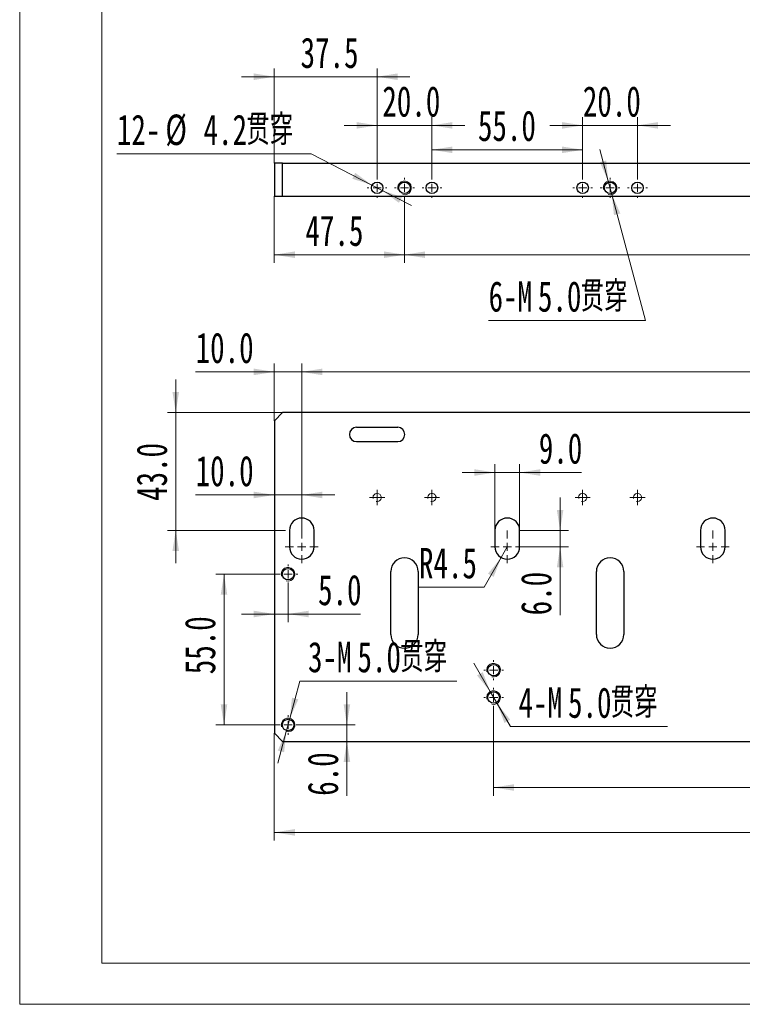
# Model space of a CAD drawing. Header units: millimetres. Extents: x 0 to 297, y 0 to 210.
# Tile 1 of 5: x 0 to 88, y 0 to 120. Entities that reach past the tile are written whole.
import ezdxf

# ---------------------------------------------------------------- set-up
doc = ezdxf.new("R2010")
doc.units = ezdxf.units.MM
doc.styles.add('SLDTEXTSTYLE0', font='TXT', dxfattribs={"width": 0.7, "bigfont": 'bigfont'})
doc.styles.add('SLDTEXTSTYLE1', font='TXT', dxfattribs={"width": 0.7})
doc.dimstyles.new('SLDDIMSTYLE0', dxfattribs={"dimtxt": 3.950146, "dimasz": 2.5, "dimexe": 0, "dimexo": 0.0625, "dimgap": 0.987537, "dimtad": 2, "dimdec": 1, "dimlfac": 3, "dimrnd": 1e-09, "dimzin": 4, "dimdsep": 46, "dimtxsty": 'SLDTEXTSTYLE1', "dimsah": 1, "dimcen": 0.09, "dimadec": 0, "dimazin": 1, "dimtfac": 1, "dimtofl": 0, "dimtmove": 0, "dimatfit": 3, "dimfxl": 0, "dimfrac": 2, "dimtolj": 1, "dimtzin": 12, "dimarcsym": 0})
doc.dimstyles.new('SLDDIMSTYLE1', dxfattribs={"dimtxt": 3.950146, "dimasz": 2.5, "dimexe": 0, "dimexo": 0.0625, "dimgap": 0.987537, "dimtad": 2, "dimdec": 1, "dimlfac": 3, "dimrnd": 1e-09, "dimzin": 12, "dimdsep": 46, "dimtxsty": 'SLDTEXTSTYLE1', "dimsah": 1, "dimcen": 0.09, "dimadec": 0, "dimazin": 3, "dimtfac": 1, "dimtofl": 0, "dimtmove": 0, "dimatfit": 3, "dimfxl": 0, "dimfrac": 2, "dimtolj": 1, "dimtzin": 12, "dimarcsym": 0})
doc.dimstyles.new('SLDDIMSTYLE2', dxfattribs={"dimtxt": 3.950146, "dimasz": 2.5, "dimexe": 0, "dimexo": 0.0625, "dimgap": 0.987537, "dimtad": 2, "dimdec": 1, "dimlfac": 3, "dimrnd": 1e-09, "dimzin": 4, "dimdsep": 46, "dimtxsty": 'SLDTEXTSTYLE1', "dimsah": 1, "dimcen": 0.09, "dimadec": 0, "dimazin": 1, "dimtfac": 1, "dimtmove": 0, "dimatfit": 0, "dimfxl": 0, "dimfrac": 2, "dimtolj": 1, "dimtzin": 12, "dimarcsym": 0})
doc.dimstyles.new('SLDDIMSTYLE5', dxfattribs={"dimtxt": 3.950146, "dimasz": 2.5, "dimexe": 0, "dimexo": 0.0625, "dimgap": 0.987537, "dimtad": 2, "dimdec": 1, "dimlfac": 3, "dimrnd": 1e-09, "dimzin": 12, "dimdsep": 46, "dimtxsty": 'SLDTEXTSTYLE1', "dimsah": 1, "dimcen": 0.09, "dimadec": 0, "dimazin": 3, "dimtfac": 1, "dimtmove": 0, "dimatfit": 0, "dimfxl": 0, "dimfrac": 2, "dimtolj": 1, "dimtzin": 12, "dimarcsym": 0})
doc.dimstyles.new('SLDDIMSTYLE7', dxfattribs={"dimtxt": 3.950146, "dimasz": 2.5, "dimexe": 0, "dimexo": 0.0625, "dimgap": 0.987537, "dimtad": 0, "dimtih": 1, "dimtoh": 1, "dimdec": 1, "dimlfac": 3, "dimrnd": 1e-09, "dimzin": 12, "dimdsep": 46, "dimtxsty": 'SLDTEXTSTYLE1', "dimsah": 1, "dimcen": 0, "dimadec": 0, "dimazin": 3, "dimtfac": 1, "dimtmove": 0, "dimatfit": 3, "dimfxl": 0, "dimfrac": 2, "dimtolj": 1, "dimtzin": 12, "dimarcsym": 0})
doc.dimstyles.new('SLDDIMSTYLE8', dxfattribs={"dimtxt": 3.950146, "dimasz": 2.5, "dimexe": 0, "dimexo": 0.0625, "dimgap": 0.987537, "dimtad": 0, "dimtih": 1, "dimtoh": 1, "dimdec": 1, "dimlfac": 3, "dimrnd": 1e-09, "dimzin": 4, "dimdsep": 46, "dimtxsty": 'SLDTEXTSTYLE1', "dimsah": 1, "dimcen": 0, "dimadec": 0, "dimazin": 1, "dimtfac": 1, "dimtmove": 0, "dimatfit": 3, "dimfxl": 0, "dimfrac": 2, "dimtolj": 1, "dimtzin": 12, "dimarcsym": 0})
doc.dimstyles.new('SLDDIMSTYLE9', dxfattribs={"dimtxt": 3.950146, "dimasz": 2.5, "dimexe": 0, "dimexo": 0.0625, "dimgap": 0.987537, "dimtad": 0, "dimtih": 1, "dimtoh": 1, "dimdec": 1, "dimlfac": 3, "dimrnd": 1e-09, "dimzin": 12, "dimdsep": 46, "dimtxsty": 'SLDTEXTSTYLE1', "dimsah": 1, "dimcen": 0, "dimadec": 0, "dimazin": 3, "dimtfac": 1, "dimtofl": 0, "dimtmove": 0, "dimatfit": 3, "dimfxl": 0, "dimfrac": 2, "dimtolj": 1, "dimtzin": 12, "dimarcsym": 0})

# ---------------------------------------------------------------- blocks, each defined once
blk = doc.blocks.new('_D_33')
at = {"color": 7, "linetype": 'Continuous', "lineweight": 0}
for p, q in [((30.97, 98.3), (30.97, 90.17)), ((46.81, 98.1), (46.81, 90.17)), ((46.81, 91.17), (30.97, 91.17))]:
    blk.add_line(p, q, dxfattribs=at)
at = {"color": 7, "linetype": 'Continuous', "lineweight": 18}
for points in [[(30.97, 91.17), (33.47, 90.77), (33.47, 91.57)], [(46.81, 91.17), (44.31, 91.57), (44.31, 90.77)]]:
    blk.add_solid(points, dxfattribs=at)
at = {"color": 7, "linetype": 'Continuous', "lineweight": 18, "insert": (34.75, 95.95), "char_height": 3.704, "attachment_point": 1, "style": 'SLDTEXTSTYLE1'}
blk.add_mtext('47.5', dxfattribs=at)
blk = doc.blocks.new('_D_34')
at = {"color": 7, "linetype": 'Continuous', "lineweight": 0}
for p, q in [((46.81, 98.1), (46.81, 90.17)), ((171.81, 98.1), (171.81, 90.17)), ((46.81, 91.17), (171.81, 91.17))]:
    blk.add_line(p, q, dxfattribs=at)
at = {"color": 7, "linetype": 'Continuous', "lineweight": 18}
for points in [[(46.81, 91.17), (49.31, 90.77), (49.31, 91.57)], [(171.81, 91.17), (169.31, 91.57), (169.31, 90.77)]]:
    blk.add_solid(points, dxfattribs=at)
at = {"color": 7, "linetype": 'Continuous', "lineweight": 18, "char_height": 3.704, "attachment_point": 1, "style": 'SLDTEXTSTYLE1'}
for s, insert in [('5X75=', (89.57, 95.95)), ('375.0', (98.93, 95.95))]:
    blk.add_mtext(s, dxfattribs=dict(at, insert=insert))
blk = doc.blocks.new('_D_35')
at = {"color": 7, "linetype": 'Continuous', "lineweight": 0}
for p, q in [((43.47, 100.5), (43.47, 107.9)), ((50.14, 100.5), (50.14, 107.9)), ((43.47, 106.9), (39.47, 106.9)), ((43.47, 106.9), (50.14, 106.9)), ((50.14, 106.9), (54.14, 106.9))]:
    blk.add_line(p, q, dxfattribs=at)
at = {"color": 7, "linetype": 'Continuous', "lineweight": 18}
for points in [[(43.47, 106.9), (40.97, 107.3), (40.97, 106.5)], [(50.14, 106.9), (52.64, 106.5), (52.64, 107.3)]]:
    blk.add_solid(points, dxfattribs=at)
at = {"color": 7, "linetype": 'Continuous', "lineweight": 18, "insert": (44.11, 111.67), "char_height": 3.704, "attachment_point": 1, "style": 'SLDTEXTSTYLE1'}
blk.add_mtext('20.0', dxfattribs=at)
blk = doc.blocks.new('_D_36')
at = {"color": 7, "linetype": 'Continuous', "lineweight": 0}
for p, q in [((68.47, 100.5), (68.47, 107.9)), ((75.14, 100.5), (75.14, 107.9)), ((68.47, 106.9), (64.47, 106.9)), ((68.47, 106.9), (75.14, 106.9)), ((75.14, 106.9), (79.14, 106.9))]:
    blk.add_line(p, q, dxfattribs=at)
at = {"color": 7, "linetype": 'Continuous', "lineweight": 18}
for points in [[(68.47, 106.9), (65.97, 107.3), (65.97, 106.5)], [(75.14, 106.9), (77.64, 106.5), (77.64, 107.3)]]:
    blk.add_solid(points, dxfattribs=at)
at = {"color": 7, "linetype": 'Continuous', "lineweight": 18, "insert": (68.49, 111.67), "char_height": 3.704, "attachment_point": 1, "style": 'SLDTEXTSTYLE1'}
blk.add_mtext('20.0', dxfattribs=at)
blk = doc.blocks.new('_D_41')
at = {"color": 7, "linetype": 'Continuous', "lineweight": 0}
for p, q in [((30.97, 102.3), (30.97, 113.82)), ((43.47, 100.5), (43.47, 113.82)), ((30.97, 112.82), (26.97, 112.82)), ((43.47, 112.82), (30.97, 112.82)), ((43.47, 112.82), (47.47, 112.82))]:
    blk.add_line(p, q, dxfattribs=at)
at = {"color": 7, "linetype": 'Continuous', "lineweight": 18}
for points in [[(30.97, 112.82), (28.47, 113.22), (28.47, 112.42)], [(43.47, 112.82), (45.97, 112.42), (45.97, 113.22)]]:
    blk.add_solid(points, dxfattribs=at)
at = {"color": 7, "linetype": 'Continuous', "lineweight": 18, "insert": (34.16, 117.59), "char_height": 3.704, "attachment_point": 1, "style": 'SLDTEXTSTYLE1'}
blk.add_mtext('37.5', dxfattribs=at)
blk = doc.blocks.new('_D_42')
at = {"color": 7, "linetype": 'Continuous', "lineweight": 0}
for p, q in [((50.14, 100.5), (50.14, 104.93)), ((68.47, 100.5), (68.47, 104.93)), ((50.14, 103.93), (68.47, 103.93))]:
    blk.add_line(p, q, dxfattribs=at)
at = {"color": 7, "linetype": 'Continuous', "lineweight": 18}
for points in [[(50.14, 103.93), (52.64, 103.53), (52.64, 104.33)], [(68.47, 103.93), (65.97, 104.33), (65.97, 103.53)]]:
    blk.add_solid(points, dxfattribs=at)
at = {"color": 7, "linetype": 'Continuous', "lineweight": 18, "insert": (55.73, 108.71), "char_height": 3.704, "attachment_point": 1, "style": 'SLDTEXTSTYLE1'}
blk.add_mtext('55.0', dxfattribs=at)
blk = doc.blocks.new('_D_43')
at = {"color": 7, "linetype": 'Continuous', "lineweight": 0}
for p, q in [((35.46, 103.45), (11.82, 103.45)), ((42.85, 99.63), (35.46, 103.45)), ((44.1, 98.98), (42.85, 99.63)), ((44.1, 98.98), (47.65, 97.15))]:
    blk.add_line(p, q, dxfattribs=at)
at = {"color": 7, "linetype": 'Continuous', "lineweight": 18}
for points in [[(42.85, 99.63), (40.81, 101.13), (40.45, 100.42)], [(44.1, 98.98), (46.13, 97.48), (46.5, 98.19)]]:
    blk.add_solid(points, dxfattribs=at)
at = {"color": 7, "linetype": 'Continuous', "lineweight": 18, "char_height": 3.704, "attachment_point": 1}
for s, insert, style in [('12-', (11.82, 108.22), 'SLDTEXTSTYLE1'), ('%%c', (17.72, 108.22), 'SLDTEXTSTYLE1'), ('4.2', (22.36, 108.22), 'SLDTEXTSTYLE1'), ('贯穿', (27.55, 108.22), 'SLDTEXTSTYLE0')]:
    blk.add_mtext(s, dxfattribs=dict(at, insert=insert, style=style))
blk = doc.blocks.new('_D_44')
at = {"color": 7, "linetype": 'Continuous', "lineweight": 0}
for p, q in [((71.59, 100.11), (70.56, 103.97)), ((71.59, 100.11), (72.02, 98.5)), ((72.02, 98.5), (76.13, 83.18)), ((76.13, 83.18), (57.03, 83.18))]:
    blk.add_line(p, q, dxfattribs=at)
at = {"color": 7, "linetype": 'Continuous', "lineweight": 18}
for points in [[(71.59, 100.11), (71.33, 102.63), (70.56, 102.42)], [(72.02, 98.5), (72.28, 95.98), (73.06, 96.19)]]:
    blk.add_solid(points, dxfattribs=at)
at = {"color": 7, "linetype": 'Continuous', "lineweight": 18, "char_height": 3.704, "attachment_point": 1}
for s, insert, style in [('6-M', (57.03, 87.95), 'SLDTEXTSTYLE1'), ('5.0', (63.03, 87.95), 'SLDTEXTSTYLE1'), ('贯穿', (68.22, 87.95), 'SLDTEXTSTYLE0')]:
    blk.add_mtext(s, dxfattribs=dict(at, insert=insert, style=style))
blk = doc.blocks.new('SW_CENTERMARKSYMBOL_31')
at = {"color": 0, "linetype": 'Continuous', "lineweight": 18}
for p, q in [((0, 1), (0, 1.2)), ((-1, 0), (-1.2, 0)), ((0, 0), (-0.5, 0)), ((0, 0), (0, 0.5)), ((0, 0), (0, -0.5)), ((0, 0), (0.5, 0)), ((1, 0), (1.2, 0)), ((0, -1), (0, -1.2))]:
    blk.add_line(p, q, dxfattribs=at)
blk = doc.blocks.new('SW_CENTERMARKSYMBOL_32')
at = {"color": 0, "linetype": 'Continuous', "lineweight": 18}
for p, q in [((0, 1), (0, 1.2)), ((-1, 0), (-1.2, 0)), ((0, 0), (-0.5, 0)), ((0, 0), (0, 0.5)), ((0, 0), (0, -0.5)), ((0, 0), (0.5, 0)), ((1, 0), (1.2, 0)), ((0, -1), (0, -1.2))]:
    blk.add_line(p, q, dxfattribs=at)
blk = doc.blocks.new('SW_CENTERMARKSYMBOL_36')
at = {"color": 0, "linetype": 'Continuous', "lineweight": 18}
for p, q in [((0, 1), (0, 1.2)), ((-1, 0), (-1.2, 0)), ((0, 0), (-0.5, 0)), ((0, 0), (0, 0.5)), ((0, 0), (0, -0.5)), ((0, 0), (0.5, 0)), ((1, 0), (1.2, 0)), ((0, -1), (0, -1.2))]:
    blk.add_line(p, q, dxfattribs=at)
blk = doc.blocks.new('SW_CENTERMARKSYMBOL_37')
at = {"color": 0, "linetype": 'Continuous', "lineweight": 18}
for p, q in [((0, 1), (0, 1.2)), ((-1, 0), (-1.2, 0)), ((0, 0), (-0.5, 0)), ((0, 0), (0, 0.5)), ((0, 0), (0, -0.5)), ((0, 0), (0.5, 0)), ((1, 0), (1.2, 0)), ((0, -1), (0, -1.2))]:
    blk.add_line(p, q, dxfattribs=at)
blk = doc.blocks.new('SW_CENTERMARKSYMBOL_40')
at = {"color": 0, "linetype": 'Continuous', "lineweight": 18}
for p, q in [((0, 1), (0, 1.2)), ((-1, 0), (-1.2, 0)), ((0, 0), (-0.5, 0)), ((0, 0), (0, 0.5)), ((0, 0), (0, -0.5)), ((0, 0), (0.5, 0)), ((1, 0), (1.2, 0)), ((0, -1), (0, -1.2))]:
    blk.add_line(p, q, dxfattribs=at)
blk = doc.blocks.new('SW_CENTERMARKSYMBOL_41')
at = {"color": 0, "linetype": 'Continuous', "lineweight": 18}
for p, q in [((0, 1), (0, 1.2)), ((-1, 0), (-1.2, 0)), ((0, 0), (-0.5, 0)), ((0, 0), (0, 0.5)), ((0, 0), (0, -0.5)), ((0, 0), (0.5, 0)), ((1, 0), (1.2, 0)), ((0, -1), (0, -1.2))]:
    blk.add_line(p, q, dxfattribs=at)
blk = doc.blocks.new('_D_46')
at = {"color": 7, "linetype": 'Continuous', "lineweight": 0}
for p, q in [((30.97, 32.98), (30.97, 19.91)), ((180.97, 32.98), (180.97, 19.91)), ((30.97, 20.91), (180.97, 20.91))]:
    blk.add_line(p, q, dxfattribs=at)
at = {"color": 7, "linetype": 'Continuous', "lineweight": 18}
for points in [[(30.97, 20.91), (33.47, 20.51), (33.47, 21.31)], [(180.97, 20.91), (178.47, 21.31), (178.47, 20.51)]]:
    blk.add_solid(points, dxfattribs=at)
at = {"color": 7, "linetype": 'Continuous', "lineweight": 18, "insert": (100.4, 25.68), "char_height": 3.704, "attachment_point": 1, "style": 'SLDTEXTSTYLE1'}
blk.add_mtext('450.0', dxfattribs=at)
blk = doc.blocks.new('_D_47')
at = {"color": 7, "linetype": 'Continuous', "lineweight": 0}
for p, q in [((57.64, 36.11), (57.64, 25.37)), ((159.31, 36.11), (159.31, 25.37)), ((57.64, 26.37), (159.31, 26.37))]:
    blk.add_line(p, q, dxfattribs=at)
at = {"color": 7, "linetype": 'Continuous', "lineweight": 18}
for points in [[(57.64, 26.37), (60.14, 25.97), (60.14, 26.77)], [(159.31, 26.37), (156.81, 26.77), (156.81, 25.97)]]:
    blk.add_solid(points, dxfattribs=at)
at = {"color": 7, "linetype": 'Continuous', "lineweight": 18, "insert": (100.4, 31.14), "char_height": 3.704, "attachment_point": 1, "style": 'SLDTEXTSTYLE1'}
blk.add_mtext('305.0', dxfattribs=at)
blk = doc.blocks.new('_D_56')
at = {"color": 7, "linetype": 'Continuous', "lineweight": 0}
for p, q in [((39.8, 33.98), (39.8, 37.98)), ((33.84, 33.98), (40.8, 33.98)), ((39.8, 33.98), (39.8, 31.98)), ((39.8, 31.98), (39.8, 25.36))]:
    blk.add_line(p, q, dxfattribs=at)
at = {"color": 7, "linetype": 'Continuous', "lineweight": 18}
for points in [[(39.8, 33.98), (40.2, 36.48), (39.4, 36.48)], [(39.8, 31.98), (39.4, 29.48), (40.2, 29.48)]]:
    blk.add_solid(points, dxfattribs=at)
at = {"color": 7, "linetype": 'Continuous', "lineweight": 18, "insert": (35.02, 25.36), "char_height": 3.704, "attachment_point": 1, "rotation": 90, "style": 'SLDTEXTSTYLE1'}
blk.add_mtext('6.0', dxfattribs=at)
blk = doc.blocks.new('_D_57')
at = {"color": 7, "linetype": 'Continuous', "lineweight": 0}
for p, q in [((31.44, 52.31), (23.85, 52.31)), ((24.85, 33.98), (24.85, 52.31)), ((31.44, 33.98), (23.85, 33.98))]:
    blk.add_line(p, q, dxfattribs=at)
at = {"color": 7, "linetype": 'Continuous', "lineweight": 18}
for points in [[(24.85, 52.31), (24.45, 49.81), (25.25, 49.81)], [(24.85, 33.98), (25.25, 36.48), (24.45, 36.48)]]:
    blk.add_solid(points, dxfattribs=at)
at = {"color": 7, "linetype": 'Continuous', "lineweight": 18, "insert": (20.08, 40.14), "char_height": 3.704, "attachment_point": 1, "rotation": 90, "style": 'SLDTEXTSTYLE1'}
blk.add_mtext('55.0', dxfattribs=at)
blk = doc.blocks.new('_D_58')
at = {"color": 7, "linetype": 'Continuous', "lineweight": 0}
for p, q in [((32.86, 34.78), (34.07, 39.32)), ((34.07, 39.32), (53.17, 39.32)), ((32.42, 33.17), (32.86, 34.78)), ((32.42, 33.17), (31.39, 29.31))]:
    blk.add_line(p, q, dxfattribs=at)
at = {"color": 7, "linetype": 'Continuous', "lineweight": 18}
for points in [[(32.86, 34.78), (33.89, 37.09), (33.12, 37.3)], [(32.42, 33.17), (31.39, 30.86), (32.16, 30.65)]]:
    blk.add_solid(points, dxfattribs=at)
at = {"color": 7, "linetype": 'Continuous', "lineweight": 18, "char_height": 3.704, "attachment_point": 1}
for s, insert, style in [('贯穿', (46.27, 44.09), 'SLDTEXTSTYLE0'), ('3-M', (35.07, 44.09), 'SLDTEXTSTYLE1'), ('5.0', (41.08, 44.09), 'SLDTEXTSTYLE1')]:
    blk.add_mtext(s, dxfattribs=dict(at, insert=insert, style=style))
blk = doc.blocks.new('_D_59')
at = {"color": 7, "linetype": 'Continuous', "lineweight": 0}
for p, q in [((57.22, 38.03), (55.22, 41.49)), ((57.22, 38.03), (58.06, 36.59)), ((58.06, 36.59), (59.68, 33.78)), ((59.68, 33.78), (78.78, 33.78))]:
    blk.add_line(p, q, dxfattribs=at)
at = {"color": 7, "linetype": 'Continuous', "lineweight": 18}
for points in [[(57.22, 38.03), (56.32, 40.4), (55.63, 40)], [(58.06, 36.59), (58.96, 34.22), (59.65, 34.62)]]:
    blk.add_solid(points, dxfattribs=at)
at = {"color": 7, "linetype": 'Continuous', "lineweight": 18, "char_height": 3.704, "attachment_point": 1}
for s, insert, style in [('4-M', (60.68, 38.55), 'SLDTEXTSTYLE1'), ('5.0', (66.69, 38.55), 'SLDTEXTSTYLE1'), ('贯穿', (71.87, 38.55), 'SLDTEXTSTYLE0')]:
    blk.add_mtext(s, dxfattribs=dict(at, insert=insert, style=style))
blk = doc.blocks.new('_D_60')
at = {"color": 7, "linetype": 'Continuous', "lineweight": 0}
for p, q in [((32.64, 51.11), (32.64, 46.47)), ((30.97, 47.47), (26.97, 47.47)), ((32.64, 47.47), (30.97, 47.47)), ((32.64, 47.47), (41.47, 47.47))]:
    blk.add_line(p, q, dxfattribs=at)
at = {"color": 7, "linetype": 'Continuous', "lineweight": 18}
for points in [[(30.97, 47.47), (28.47, 47.87), (28.47, 47.07)], [(32.64, 47.47), (35.14, 47.07), (35.14, 47.87)]]:
    blk.add_solid(points, dxfattribs=at)
at = {"color": 7, "linetype": 'Continuous', "lineweight": 18, "insert": (36.29, 52.25), "char_height": 3.704, "attachment_point": 1, "style": 'SLDTEXTSTYLE1'}
blk.add_mtext('5.0', dxfattribs=at)
blk = doc.blocks.new('_D_61')
at = {"color": 7, "linetype": 'Continuous', "lineweight": 0}
for p, q in [((34.31, 59.64), (34.31, 62.95)), ((30.97, 61.95), (21.4, 61.95)), ((34.31, 61.95), (30.97, 61.95)), ((34.31, 61.95), (38.31, 61.95))]:
    blk.add_line(p, q, dxfattribs=at)
at = {"color": 7, "linetype": 'Continuous', "lineweight": 18}
for points in [[(30.97, 61.95), (28.47, 62.35), (28.47, 61.55)], [(34.31, 61.95), (36.81, 61.55), (36.81, 62.35)]]:
    blk.add_solid(points, dxfattribs=at)
at = {"color": 7, "linetype": 'Continuous', "lineweight": 18, "insert": (21.4, 66.72), "char_height": 3.704, "attachment_point": 1, "style": 'SLDTEXTSTYLE1'}
blk.add_mtext('10.0', dxfattribs=at)
blk = doc.blocks.new('_D_62')
at = {"color": 7, "linetype": 'Continuous', "lineweight": 0}
for p, q in [((34.31, 59.64), (34.31, 77.92)), ((159.31, 59.64), (159.31, 77.92)), ((34.31, 76.92), (159.31, 76.92))]:
    blk.add_line(p, q, dxfattribs=at)
at = {"color": 7, "linetype": 'Continuous', "lineweight": 18}
for points in [[(34.31, 76.92), (36.81, 76.52), (36.81, 77.32)], [(159.31, 76.92), (156.81, 77.32), (156.81, 76.52)]]:
    blk.add_solid(points, dxfattribs=at)
at = {"color": 7, "linetype": 'Continuous', "lineweight": 18, "char_height": 3.704, "attachment_point": 1, "style": 'SLDTEXTSTYLE1'}
for s, insert in [('5x75=', (97.5, 81.7)), ('375.0', (106.86, 81.7))]:
    blk.add_mtext(s, dxfattribs=dict(at, insert=insert))
blk = doc.blocks.new('_D_63')
at = {"color": 7, "linetype": 'Continuous', "lineweight": 0}
for p, q in [((30.97, 70.98), (30.97, 77.92)), ((34.31, 57.64), (34.31, 77.92)), ((30.97, 76.92), (21.4, 76.92)), ((30.97, 76.92), (34.31, 76.92)), ((34.31, 76.92), (38.31, 76.92))]:
    blk.add_line(p, q, dxfattribs=at)
at = {"color": 7, "linetype": 'Continuous', "lineweight": 18}
for points in [[(30.97, 76.92), (28.47, 77.32), (28.47, 76.52)], [(34.31, 76.92), (36.81, 76.52), (36.81, 77.32)]]:
    blk.add_solid(points, dxfattribs=at)
at = {"color": 7, "linetype": 'Continuous', "lineweight": 18, "insert": (21.4, 81.7), "char_height": 3.704, "attachment_point": 1, "style": 'SLDTEXTSTYLE1'}
blk.add_mtext('10.0', dxfattribs=at)
blk = doc.blocks.new('_D_64')
at = {"color": 7, "linetype": 'Continuous', "lineweight": 0}
for p, q in [((57.81, 64.68), (53.81, 64.68)), ((57.81, 57.64), (57.81, 65.68)), ((57.81, 64.68), (60.81, 64.68)), ((60.81, 57.64), (60.81, 65.68)), ((60.81, 64.68), (68.33, 64.68))]:
    blk.add_line(p, q, dxfattribs=at)
at = {"color": 7, "linetype": 'Continuous', "lineweight": 18}
for points in [[(57.81, 64.68), (55.31, 65.08), (55.31, 64.28)], [(60.81, 64.68), (63.31, 64.28), (63.31, 65.08)]]:
    blk.add_solid(points, dxfattribs=at)
at = {"color": 7, "linetype": 'Continuous', "lineweight": 18, "insert": (63.14, 69.46), "char_height": 3.704, "attachment_point": 1, "style": 'SLDTEXTSTYLE1'}
blk.add_mtext('9.0', dxfattribs=at)
blk = doc.blocks.new('_D_65')
at = {"color": 7, "linetype": 'Continuous', "lineweight": 0}
for p, q in [((65.73, 57.64), (65.73, 61.64)), ((60.81, 57.64), (66.73, 57.64)), ((65.73, 55.64), (65.73, 57.64)), ((60.81, 55.64), (66.73, 55.64)), ((65.73, 55.64), (65.73, 47.31))]:
    blk.add_line(p, q, dxfattribs=at)
at = {"color": 7, "linetype": 'Continuous', "lineweight": 18}
for points in [[(65.73, 57.64), (66.13, 60.14), (65.33, 60.14)], [(65.73, 55.64), (65.33, 53.14), (66.13, 53.14)]]:
    blk.add_solid(points, dxfattribs=at)
at = {"color": 7, "linetype": 'Continuous', "lineweight": 18, "insert": (60.96, 47.31), "char_height": 3.704, "attachment_point": 1, "rotation": 90, "style": 'SLDTEXTSTYLE1'}
blk.add_mtext('6.0', dxfattribs=at)
blk = doc.blocks.new('_D_66')
at = {"color": 7, "linetype": 'Continuous', "lineweight": 0}
for p, q in [((18.98, 71.98), (18.98, 75.98)), ((31.97, 71.98), (17.98, 71.98)), ((18.98, 71.98), (18.98, 57.64)), ((32.31, 57.64), (17.98, 57.64)), ((18.98, 57.64), (18.98, 53.64))]:
    blk.add_line(p, q, dxfattribs=at)
at = {"color": 7, "linetype": 'Continuous', "lineweight": 18}
for points in [[(18.98, 71.98), (19.38, 74.48), (18.58, 74.48)], [(18.98, 57.64), (18.58, 55.14), (19.38, 55.14)]]:
    blk.add_solid(points, dxfattribs=at)
at = {"color": 7, "linetype": 'Continuous', "lineweight": 18, "insert": (14.21, 61.22), "char_height": 3.704, "attachment_point": 1, "rotation": 90, "style": 'SLDTEXTSTYLE1'}
blk.add_mtext('43.0', dxfattribs=at)
blk = doc.blocks.new('_D_67')
at = {"color": 7, "linetype": 'Continuous', "lineweight": 0}
for p, q in [((59.31, 55.64), (58.56, 54.34)), ((58.56, 54.34), (56.48, 50.74)), ((56.48, 50.74), (48.56, 50.74))]:
    blk.add_line(p, q, dxfattribs=at)
at = {"color": 7, "linetype": 'Continuous', "lineweight": 18}
blk.add_solid([(58.56, 54.34), (56.96, 52.38), (57.65, 51.98)], dxfattribs=at)
at = {"color": 7, "linetype": 'Continuous', "lineweight": 18, "insert": (48.56, 55.51), "char_height": 3.704, "attachment_point": 1, "style": 'SLDTEXTSTYLE1'}
blk.add_mtext('R4.5', dxfattribs=at)
blk = doc.blocks.new('SW_CENTERMARKSYMBOL_46')
at = {"color": 0, "linetype": 'Continuous', "lineweight": 18}
for p, q in [((-0.5, 0), (-0.92, 0)), ((0, 0), (-0.5, 0)), ((0, 0.5), (0, 0.92)), ((0, 0), (0, 0.5)), ((0, 0), (0, -0.5)), ((0, 0), (0.5, 0)), ((0.5, 0), (0.92, 0)), ((0, -0.5), (0, -0.92))]:
    blk.add_line(p, q, dxfattribs=at)
blk = doc.blocks.new('SW_CENTERMARKSYMBOL_47')
at = {"color": 0, "linetype": 'Continuous', "lineweight": 18}
for p, q in [((-0.5, 0), (-0.92, 0)), ((0, 0), (-0.5, 0)), ((0, 0.5), (0, 0.92)), ((0, 0), (0, 0.5)), ((0, 0), (0, -0.5)), ((0, 0), (0.5, 0)), ((0.5, 0), (0.92, 0)), ((0, -0.5), (0, -0.92))]:
    blk.add_line(p, q, dxfattribs=at)
blk = doc.blocks.new('SW_CENTERMARKSYMBOL_50')
at = {"color": 0, "linetype": 'Continuous', "lineweight": 18}
for p, q in [((-0.5, 0), (-0.92, 0)), ((0, 0), (-0.5, 0)), ((0, 0.5), (0, 0.92)), ((0, 0), (0, 0.5)), ((0, 0), (0, -0.5)), ((0, 0), (0.5, 0)), ((0.5, 0), (0.92, 0)), ((0, -0.5), (0, -0.92))]:
    blk.add_line(p, q, dxfattribs=at)
blk = doc.blocks.new('SW_CENTERMARKSYMBOL_51')
at = {"color": 0, "linetype": 'Continuous', "lineweight": 18}
for p, q in [((-0.5, 0), (-0.92, 0)), ((0, 0), (-0.5, 0)), ((0, 0.5), (0, 0.92)), ((0, 0), (0, 0.5)), ((0, 0), (0, -0.5)), ((0, 0), (0.5, 0)), ((0.5, 0), (0.92, 0)), ((0, -0.5), (0, -0.92))]:
    blk.add_line(p, q, dxfattribs=at)
blk = doc.blocks.new('SW_CENTERMARKSYMBOL_59')
at = {"color": 0, "linetype": 'Continuous', "lineweight": 18}
for p, q in [((0, 1), (0, 1.2)), ((-1, 0), (-1.2, 0)), ((0, 0), (-0.5, 0)), ((0, 0), (0, 0.5)), ((0, 0), (0, -0.5)), ((0, 0), (0.5, 0)), ((1, 0), (1.2, 0)), ((0, -1), (0, -1.2))]:
    blk.add_line(p, q, dxfattribs=at)
blk = doc.blocks.new('SW_CENTERMARKSYMBOL_61')
at = {"color": 0, "linetype": 'Continuous', "lineweight": 18}
for p, q in [((0, 1), (0, 1.2)), ((-1, 0), (-1.2, 0)), ((0, 0), (-0.5, 0)), ((0, 0), (0, 0.5)), ((0, 0), (0, -0.5)), ((0, 0), (0.5, 0)), ((1, 0), (1.2, 0)), ((0, -1), (0, -1.2))]:
    blk.add_line(p, q, dxfattribs=at)
blk = doc.blocks.new('SW_CENTERMARKSYMBOL_63')
at = {"color": 0, "linetype": 'Continuous', "lineweight": 18}
for p, q in [((0, 1), (0, 1.2)), ((-1, 0), (-1.2, 0)), ((0, 0), (-0.5, 0)), ((0, 0), (0, 0.5)), ((0, 0), (0, -0.5)), ((0, 0), (0.5, 0)), ((1, 0), (1.2, 0)), ((0, -1), (0, -1.2))]:
    blk.add_line(p, q, dxfattribs=at)
blk = doc.blocks.new('SW_CENTERMARKSYMBOL_64')
at = {"color": 0, "linetype": 'Continuous', "lineweight": 18}
for p, q in [((0, 1), (0, 1.2)), ((-1, 0), (-1.2, 0)), ((0, 0), (-0.5, 0)), ((0, 0), (0, 0.5)), ((0, 0), (0, -0.5)), ((0, 0), (0.5, 0)), ((1, 0), (1.2, 0)), ((0, -1), (0, -1.2))]:
    blk.add_line(p, q, dxfattribs=at)
blk = doc.blocks.new('SW_CENTERMARKSYMBOL_66')
at = {"color": 0, "linetype": 'Continuous', "lineweight": 18}
for p, q in [((0, 1), (0, 2)), ((0, 1), (0, 2)), ((-1, 0), (-2, 0)), ((-1, 0), (-2, 0)), ((0, 0), (-0.5, 0)), ((0, 0), (-0.5, 0)), ((0, 0), (0, 0.5)), ((0, 0), (0, 0.5)), ((0, 0), (0, -0.5)), ((0, 0), (0.5, 0)), ((0, 0), (0, -0.5)), ((0, 0), (0.5, 0)), ((1, 0), (2, 0)), ((1, 0), (2, 0)), ((0, -1), (0, -2)), ((0, -1), (0, -2))]:
    blk.add_line(p, q, dxfattribs=at)
blk = doc.blocks.new('SW_CENTERMARKSYMBOL_67')
at = {"color": 0, "linetype": 'Continuous', "lineweight": 18}
for p, q in [((0, 1), (0, 2)), ((0, 1), (0, 2)), ((-1, 0), (-2, 0)), ((-1, 0), (-2, 0)), ((0, 0), (-0.5, 0)), ((0, 0), (-0.5, 0)), ((0, 0), (0, 0.5)), ((0, 0), (0, 0.5)), ((0, 0), (0, -0.5)), ((0, 0), (0.5, 0)), ((0, 0), (0, -0.5)), ((0, 0), (0.5, 0)), ((1, 0), (2, 0)), ((1, 0), (2, 0)), ((0, -1), (0, -2)), ((0, -1), (0, -2))]:
    blk.add_line(p, q, dxfattribs=at)
blk = doc.blocks.new('SW_CENTERMARKSYMBOL_68')
at = {"color": 0, "linetype": 'Continuous', "lineweight": 18}
for p, q in [((0, 1), (0, 2)), ((0, 1), (0, 2)), ((-1, 0), (-2, 0)), ((-1, 0), (-2, 0)), ((0, 0), (-0.5, 0)), ((0, 0), (-0.5, 0)), ((0, 0), (0, 0.5)), ((0, 0), (0, 0.5)), ((0, 0), (0, -0.5)), ((0, 0), (0.5, 0)), ((0, 0), (0, -0.5)), ((0, 0), (0.5, 0)), ((1, 0), (2, 0)), ((1, 0), (2, 0)), ((0, -1), (0, -2)), ((0, -1), (0, -2))]:
    blk.add_line(p, q, dxfattribs=at)

msp = doc.modelspace()

# ---------------------------------------------------------------- linework, layer by layer
at = {"color": 7, "linetype": 'Continuous', "lineweight": 18}
for p, q in [((0, 210), (0, 0)), ((10, 205), (10, 5)), ((10, 5), (292, 5)), ((0, 0), (297, 0))]:
    msp.add_line(p, q, dxfattribs=at)
at = {"color": 7, "linetype": 'Continuous', "lineweight": 25}
for p, q in [((30.973, 102.304), (30.973, 98.304)), ((31.973, 102.304), (30.973, 102.304)), ((31.973, 98.304), (31.973, 102.304)), ((31.973, 102.304), (179.973, 102.304)), ((30.973, 98.304), (31.973, 98.304)), ((31.973, 98.304), (179.973, 98.304)), ((30.973, 70.975), (31.973, 71.975)), ((179.973, 71.975), (31.973, 71.975)), ((30.973, 70.975), (30.973, 32.975)), ((45.973, 70.175), (40.973, 70.175)), ((40.973, 68.442), (45.973, 68.442)), ((32.807, 57.642), (32.807, 55.642)), ((35.807, 55.642), (35.807, 57.642)), ((57.807, 57.642), (57.807, 55.642)), ((60.807, 55.642), (60.807, 57.642)), ((82.807, 57.642), (82.807, 55.642)), ((85.807, 55.642), (85.807, 57.642)), ((45.14, 44.975), (45.14, 52.642)), ((48.473, 52.642), (48.473, 44.975)), ((70.14, 44.975), (70.14, 52.642)), ((73.473, 52.642), (73.473, 44.975)), ((31.973, 31.975), (30.973, 32.975)), ((31.973, 31.975), (179.973, 31.975))]:
    msp.add_line(p, q, dxfattribs=at)
for centre in [(43.473, 99.304), (46.807, 99.304), (50.14, 99.304), (68.473, 99.304), (71.807, 99.304), (75.14, 99.304), (32.64, 52.309), (57.64, 40.642), (57.64, 37.309), (32.64, 33.975)]:
    msp.add_circle(centre, 0.7, dxfattribs=at)
at = {"color": 7, "linetype": 'Continuous', "lineweight": 18}
for centre, radius in [((46.807, 99.304), 0.833), ((71.807, 99.304), 0.833), ((43.473, 61.642), 0.5), ((50.14, 61.642), 0.5), ((68.473, 61.642), 0.5), ((75.14, 61.642), 0.5), ((32.64, 52.309), 0.833), ((57.64, 40.642), 0.833), ((57.64, 37.309), 0.833), ((32.64, 33.975), 0.833)]:
    msp.add_arc(centre, radius, 255, 195, dxfattribs=at)
at = {"color": 7, "linetype": 'Continuous', "lineweight": 25}
for centre, radius, start, end in [((40.973, 69.309), 0.867, 90, 270), ((45.973, 69.309), 0.867, 270, 90), ((34.307, 57.642), 1.5, 0, 180), ((59.307, 57.642), 1.5, 0, 180), ((84.307, 57.642), 1.5, 0, 180), ((34.307, 55.642), 1.5, 180, 0), ((59.307, 55.642), 1.5, 180, 0), ((84.307, 55.642), 1.5, 180, 0), ((46.807, 52.642), 1.667, 0, 180), ((71.807, 52.642), 1.667, 0, 180), ((46.807, 44.975), 1.667, 180, 0), ((71.807, 44.975), 1.667, 180, 0)]:
    msp.add_arc(centre, radius, start, end, dxfattribs=at)

# ---------------------------------------------------------------- block references
at = {"color": 7, "linetype": 'Continuous', "lineweight": 18}
for name, p in [('SW_CENTERMARKSYMBOL_36', (43.473, 99.304)), ('SW_CENTERMARKSYMBOL_40', (46.807, 99.304)), ('SW_CENTERMARKSYMBOL_31', (50.14, 99.304)), ('SW_CENTERMARKSYMBOL_37', (68.473, 99.304)), ('SW_CENTERMARKSYMBOL_41', (71.807, 99.304)), ('SW_CENTERMARKSYMBOL_32', (75.14, 99.304)), ('SW_CENTERMARKSYMBOL_46', (43.473, 61.642)), ('SW_CENTERMARKSYMBOL_50', (50.14, 61.642)), ('SW_CENTERMARKSYMBOL_47', (68.473, 61.642)), ('SW_CENTERMARKSYMBOL_51', (75.14, 61.642)), ('SW_CENTERMARKSYMBOL_66', (34.307, 55.642)), ('SW_CENTERMARKSYMBOL_67', (59.307, 55.642)), ('SW_CENTERMARKSYMBOL_68', (84.307, 55.642)), ('SW_CENTERMARKSYMBOL_64', (32.64, 52.309)), ('SW_CENTERMARKSYMBOL_59', (57.64, 40.642)), ('SW_CENTERMARKSYMBOL_61', (57.64, 37.309)), ('SW_CENTERMARKSYMBOL_63', (32.64, 33.975))]:
    msp.add_blockref(name, p, dxfattribs=at)

# ---------------------------------------------------------------- dimensions: what is measured, and where the dimension line sits
for base, p1, p2, dimstyle, picture, middle in [((30.973, 112.815), (43.473, 100.504), (30.973, 102.304), 'SLDDIMSTYLE5', '_D_41', (37.612, 112.815)), ((50.14, 106.899), (43.473, 100.504), (50.14, 100.504), 'SLDDIMSTYLE2', '_D_35', (47.572, 106.899)), ((75.14, 106.899), (68.473, 100.504), (75.14, 100.504), 'SLDDIMSTYLE2', '_D_36', (71.948, 106.899)), ((68.473, 103.933), (50.14, 100.504), (68.473, 100.504), 'SLDDIMSTYLE0', '_D_42', (59.191, 103.933)), ((30.973, 91.173), (46.807, 98.104), (30.973, 98.304), 'SLDDIMSTYLE1', '_D_33', (38.206, 91.173)), ((34.307, 76.922), (30.973, 70.975), (34.307, 57.642), 'SLDDIMSTYLE2', '_D_63', (24.852, 76.922)), ((60.807, 64.681), (57.807, 57.642), (60.807, 57.642), 'SLDDIMSTYLE2', '_D_64', (65.734, 64.681)), ((30.973, 47.472), (32.64, 51.109), (30.973, 32.975), 'SLDDIMSTYLE2', '_D_60', (38.881, 47.472))]:
    dim = msp.add_linear_dim(base=base, p1=p1, p2=p2, dimstyle=dimstyle, dxfattribs=at)
    dim.commit()
    dim.dimension.update_dxf_attribs({"geometry": picture, "text_midpoint": middle, "dimtype": 160})
dim = msp.add_diameter_dim_2p(p1=(42.852, 99.626), p2=(44.095, 98.983), text='12-<>贯穿', dimstyle='SLDDIMSTYLE7', dxfattribs=at)
dim.commit()
dim.dimension.update_dxf_attribs({"geometry": '_D_43', "text_midpoint": (23.14, 106.403), "dimtype": 163})
for p1, p2, text, picture, middle in [((72.022, 98.499), (71.591, 100.109), '6-M5.0<>贯穿', '_D_44', (66.076, 85.624)), ((32.856, 34.78), (32.424, 33.17), '3-M5.0<>贯穿', '_D_58', (44.123, 41.763)), ((58.057, 36.587), (57.223, 38.03), '4-M5.0<>贯穿', '_D_59', (69.73, 36.223))]:
    dim = msp.add_diameter_dim_2p(p1=p1, p2=p2, text=text, dimstyle='SLDDIMSTYLE8', override={"dimpost": '<>'}, dxfattribs=at)
    dim.commit()
    dim.dimension.update_dxf_attribs({"geometry": picture, "text_midpoint": middle, "dimtype": 163})
for base, p1, p2, text, picture, middle in [((171.807, 91.173), (46.807, 98.104), (171.807, 98.104), '5X75=<>', '_D_34', (98.571, 91.173)), ((159.307, 76.922), (34.307, 59.642), (159.307, 59.642), '5x75=<>', '_D_62', (106.499, 76.922))]:
    dim = msp.add_linear_dim(base=base, p1=p1, p2=p2, text=text, dimstyle='SLDDIMSTYLE0', dxfattribs=at)
    dim.commit()
    dim.dimension.update_dxf_attribs({"geometry": picture, "text_midpoint": middle, "dimtype": 160})
for base, p1, p2, angle, dimstyle, picture, middle in [((18.982, 57.642), (31.973, 71.975), (32.307, 57.642), 90, 'SLDDIMSTYLE2', '_D_66', (18.982, 64.681)), ((30.973, 61.949), (34.307, 59.642), (30.973, 70.975), 0, 'SLDDIMSTYLE2', '_D_61', (24.852, 61.949)), ((65.734, 57.642), (60.807, 55.642), (60.807, 57.642), 90, 'SLDDIMSTYLE2', '_D_65', (65.734, 49.905)), ((24.852, 52.309), (31.44, 33.975), (31.44, 52.309), 90, 'SLDDIMSTYLE0', '_D_57', (24.852, 43.596)), ((39.795, 31.975), (33.84, 33.975), (31.973, 31.975), 90, 'SLDDIMSTYLE2', '_D_56', (39.795, 27.955)), ((159.307, 26.367), (57.64, 36.109), (159.307, 36.109), 0, 'SLDDIMSTYLE0', '_D_47', (104.726, 26.367)), ((180.973, 20.906), (30.973, 32.975), (180.973, 32.975), 0, 'SLDDIMSTYLE0', '_D_46', (104.726, 20.906))]:
    dim = msp.add_linear_dim(base=base, p1=p1, p2=p2, angle=angle, dimstyle=dimstyle, dxfattribs=at)
    dim.commit()
    dim.dimension.update_dxf_attribs({"geometry": picture, "text_midpoint": middle, "dimtype": 160})
dim = msp.add_radius_dim(center=(59.307, 55.642), mpoint=(58.557, 54.343), dimstyle='SLDDIMSTYLE9', dxfattribs=at)
dim.commit()
dim.dimension.update_dxf_attribs({"geometry": '_D_67', "text_midpoint": (52.019, 53.185), "dimtype": 164})

doc.saveas('drawing.dxf')
